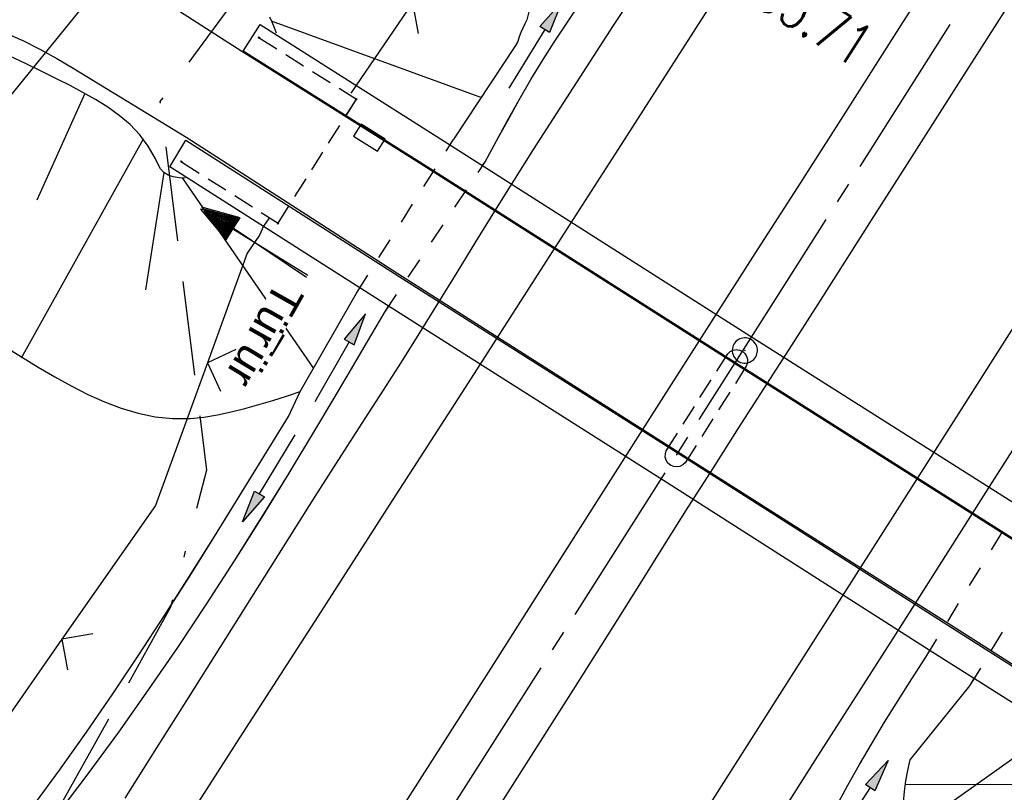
# Model space of a CAD drawing. Extents: x 509054 to 510017, y 459212 to 460305.
# Tile 54 of 63: x 509724 to 509771, y 460099 to 460136. Entities that reach past the tile are written whole.
import ezdxf

# ---------------------------------------------------------------- set-up
doc = ezdxf.new("R2010")
doc.units = 0
doc.header["$LTSCALE"] = 10
doc.header["$MEASUREMENT"] = 0
for name, pattern in [('ACAD_ISO16W100', [73, 15, -6.5, 15, -6.5, 15, -7, 1, -7]), ('ACHSE', [5.5, 4, -0.5, 0.5, -0.5]), ('AUSGEZOGEN', [0]), ('LT00', [0]), ('LT01', [0.2, 0.1, -0.1]), ('LT17', [0.15, 0.1, -0.05])]:
    doc.linetypes.add(name, pattern=pattern)
doc.layers.get('0').update_dxf_attribs({"linetype": 'LT00'})
for name, color, linetype in [('--EK_FBR', 1, 'LT00'), ('--EK_Schacht-Text', 5, 'LT00'), ('--EL_DFK_AB_L', 21, 'LT00'), ('-AX-093', 35, 'ACHSE'), ('BAB-KABEL', 220, 'ACAD_ISO16W100'), ('DFK_AB_L', 21, 'LT00'), ('DFK_TOPO-SYM', 252, 'LT00'), ('DFK_VERMPKT', 252, 'LT00'), ('PFEIL', 140, 'AUSGEZOGEN'), ('TOR_TEXT_A', 11, 'Continuous'), ('TOR_TEXT_B', 11, 'Continuous'), ('V109_AFBR_BAB', 250, 'LT00'), ('V109_BOESCH', 250, 'LT00'), ('V109_BOSCHUNG', 250, 'LT00'), ('V109_BR_KAPPE', 30, 'LT00'), ('V109_BR_WID', 30, 'LT17'), ('V109_BRUECK', 30, 'LT17'), ('V109_GRABEN', 250, 'LT00'), ('V109_LD_MARK', 250, 'LT00'), ('V109_SINKK', 182, 'LT00'), ('V109_TOR', 10, 'LT00'), ('V109_ZAUN', 40, 'LT00'), ('V110_AFBR_BAB', 250, 'LT00'), ('V110_BOESCH', 250, 'LT00'), ('V110_BOSCHUNG', 250, 'LT00'), ('V110_BR_KAPPE', 30, 'LT00'), ('V110_BR_WID', 30, 'LT17'), ('V110_BRUECK', 30, 'LT17'), ('V110_GRABEN', 250, 'LT00'), ('V110_LD_MARK', 250, 'LT00'), ('V110_SINKK', 182, 'LT00'), ('V110_TOR', 10, 'LT00'), ('V110_Verdeckt', 253, 'LT00'), ('V110_ZAUN', 40, 'LT00')]:
    doc.layers.add(name, color=color, linetype=linetype)
doc.styles.add('Beschrift', font='ARIAL.TTF')
doc.styles.add('schachtbeschriftung', font='romans.shx', dxfattribs={"width": 0.75, "height": 2})

# ---------------------------------------------------------------- blocks, each defined once
blk = doc.blocks.new('SYMB7010')
at = {"color": 0, "linetype": 'ByBlock'}
for points in [[(-0.031408, 0.499213), (-0.093728, 0.49134), (-0.15457, 0.475719), (-0.212975, 0.452595), (-0.268021, 0.422333), (-0.31884, 0.385411), (-0.36463, 0.342411), (-0.40467, 0.29401), (-0.438329, 0.240973), (-0.465074, 0.184136), (-0.484486, 0.124395), (-0.496256, 0.062692), (-0.5002, 0)], [(0.5002, 0), (0.496256, 0.062692), (0.484485, 0.124395), (0.465074, 0.184136), (0.438329, 0.240973), (0.40467, 0.29401), (0.36463, 0.342411), (0.31884, 0.385411), (0.268021, 0.422333), (0.212975, 0.452595), (0.15457, 0.475719), (0.093728, 0.49134), (0.031408, 0.499213), (-0.031408, 0.499213)], [(-0.5002, 0), (-0.496256, -0.062692), (-0.484486, -0.124395), (-0.465075, -0.184136), (-0.438329, -0.240973), (-0.404671, -0.29401), (-0.36463, -0.342411), (-0.31884, -0.385411), (-0.268021, -0.422333), (-0.212975, -0.452595), (-0.154571, -0.475719), (-0.093728, -0.49134), (-0.031408, -0.499213), (0.031408, -0.499213)], [(0.031408, -0.499213), (0.093728, -0.491341), (0.15457, -0.475719), (0.212975, -0.452595), (0.268021, -0.422333), (0.31884, -0.385411), (0.36463, -0.342411), (0.404671, -0.294011), (0.438329, -0.240974), (0.465075, -0.184136), (0.484486, -0.124395), (0.496256, -0.062692), (0.500201, 0)]]:
    blk.add_lwpolyline(points, dxfattribs=at)
blk = doc.blocks.new('SYMB7301')
at = {"color": 0, "linetype": 'ByBlock'}
for p, q in [((-0.128693, 0), (0, 0.128693)), ((0, -0.128693), (-0.128693, 0)), ((0, 0.128693), (0.128693, 0)), ((0.128693, 0), (0, -0.128693)), ((0.000059, -0.009738), (0.000059, 0.009897)), ((-0.00901, -0.004339), (-0.002225, -0.009749))]:
    blk.add_line(p, q, dxfattribs=at)
for points in [[(-0.002225, 0.009749), (-0.00901, 0.004339), (-0.00901, -0.004339)], [(0.01, 0), (0.006235, 0.007818), (-0.002225, 0.009749)], [(-0.002225, -0.009749), (0.006235, -0.007818), (0.01, 0)]]:
    blk.add_lwpolyline(points, dxfattribs=at)
blk = doc.blocks.new('Pfreil3')
at = {"layer": 'PFEIL'}
blk.add_hatch(color=256, dxfattribs=at).paths.add_polyline_path([(-1.549, 0.273), (-1.549, -0.273), (0, 0)])
for p, q in [((-1.549, 0), (-4.831, 0)), ((-1.549, -0.273), (-1.549, 0.273)), ((-1.549, 0.273), (0, 0)), ((0, 0), (-1.549, -0.273))]:
    blk.add_line(p, q, dxfattribs=at)
blk = doc.blocks.new('SYMB0652')
at = {"color": 0, "linetype": 'ByBlock'}
blk.add_lwpolyline([(-0.15, -0.075), (0.15, -0.075), (0.15, 0.075), (-0.15, 0.075), (-0.15, -0.075)], dxfattribs=at)
blk = doc.blocks.new('SYMB0011')
at = {"color": 0, "linetype": 'ByBlock'}
for p, q in [((0.5, 0), (-0.5, 0)), ((0, 0.5), (0, -0.5))]:
    blk.add_line(p, q, dxfattribs=at)
blk = doc.blocks.new('SYMB0070')
at = {"color": 0, "linetype": 'ByBlock'}
for p, q in [((0.5, 0), (0.2, 0.1)), ((0.2, 0.1), (0.2, 0)), ((0.468, 0), (0.21, 0.086)), ((0.21, 0.086), (0.21, -0.086)), ((-0.5, 0), (0.2, 0)), ((0.21, -0.086), (0.468, 0)), ((0.22, -0.072), (0.437, 0)), ((0.23, -0.058), (0.405, 0)), ((0.24, -0.045), (0.374, 0)), ((0.342, 0), (0.25, 0.031)), ((0.25, 0.031), (0.25, -0.031)), ((0.25, -0.031), (0.342, 0)), ((0.26, -0.017), (0.31, 0)), ((0.27, -0.003), (0.279, 0))]:
    blk.add_line(p, q, dxfattribs=at)
for points in [[(0.2, 0), (0.2, -0.1), (0.5, 0)], [(0.437, 0), (0.22, 0.072), (0.22, -0.072)], [(0.405, 0), (0.23, 0.058), (0.23, -0.058)], [(0.374, 0), (0.24, 0.045), (0.24, -0.045)], [(0.31, 0), (0.26, 0.017), (0.26, -0.017)], [(0.279, 0), (0.27, 0.003), (0.27, -0.003)]]:
    blk.add_lwpolyline(points, dxfattribs=at)
blk = doc.blocks.new('SYMB0024')
at = {"color": 0, "linetype": 'ByBlock'}
for p, q in [((-0.5, 0.5), (0, 0)), ((0, 0), (0.5, 0.5))]:
    blk.add_line(p, q, dxfattribs=at)

msp = doc.modelspace()

# ---------------------------------------------------------------- linework, layer by layer
at = {"layer": '--EK_FBR', "color": 2}
for points in [[(509772.685, 460145.917), (509769.488, 460140.908), (509766.29, 460135.9), (509763.09, 460130.893), (509761.232, 460127.989), (509759.375, 460125.086), (509757.518, 460122.181), (509754.766, 460117.869), (509752.017, 460113.555), (509749.271, 460109.239), (509746.874, 460105.468), (509744.477, 460101.697), (509742.079, 460097.926), (509739.68, 460094.157), (509737.277, 460090.39), (509734.67, 460086.313), (509732.06, 460082.239), (509729.447, 460078.167), (509726.832, 460074.096), (509724.218, 460070.024), (509722.072, 460066.68), (509719.927, 460063.334), (509717.786, 460059.987)], [(509772.685, 460145.917), (509769.488, 460140.908), (509766.29, 460135.9), (509763.09, 460130.893), (509761.232, 460127.989), (509759.375, 460125.086), (509757.518, 460122.181), (509754.766, 460117.869), (509752.017, 460113.555), (509749.271, 460109.239), (509746.874, 460105.468), (509744.477, 460101.697), (509742.079, 460097.926), (509739.68, 460094.157), (509737.277, 460090.39), (509734.67, 460086.313), (509732.06, 460082.239), (509729.447, 460078.167), (509726.833, 460074.095), (509724.218, 460070.024), (509722.072, 460066.68), (509719.927, 460063.334), (509717.786, 460059.987)], [(509771.478, 460136.983), (509768.918, 460132.969), (509766.36, 460128.953), (509764.981, 460126.785), (509763.601, 460124.617), (509762.22, 460122.45), (509760.837, 460120.284), (509759.636, 460118.408), (509758.435, 460116.532), (509757.236, 460114.654), (509756.042, 460112.774), (509754.91, 460110.978), (509753.781, 460109.18), (509752.653, 460107.382), (509750.668, 460104.233), (509748.675, 460101.09), (509746.675, 460097.95)], [(509771.479, 460136.983), (509768.918, 460132.969), (509766.36, 460128.953), (509764.981, 460126.785), (509763.601, 460124.617), (509762.22, 460122.45), (509760.837, 460120.284), (509759.636, 460118.408), (509758.435, 460116.532), (509757.236, 460114.654), (509756.042, 460112.774), (509754.91, 460110.978), (509753.781, 460109.18), (509752.653, 460107.382), (509750.668, 460104.233), (509748.675, 460101.09), (509746.675, 460097.95)]]:
    msp.add_lwpolyline(points, dxfattribs=at)
at = {"layer": '--EK_FBR'}
for points in [[(509790.672, 460145.651), (509788.774, 460142.663), (509775.887, 460122.371), (509770.61, 460114.119), (509765.791, 460106.519), (509762.095, 460100.744), (509750.657, 460082.677), (509737.856, 460062.627)], [(509790.672, 460145.65), (509788.774, 460142.663), (509775.887, 460122.371), (509770.61, 460114.119), (509765.791, 460106.519), (509762.095, 460100.744), (509750.657, 460082.677), (509737.856, 460062.627)], [(509781.782, 460104.697), (509770.731, 460111.716), (509758.256, 460119.619), (509743.268, 460129.165), (509734.813, 460134.468), (509729.483, 460137.91)], [(509781.782, 460104.697), (509770.731, 460111.716), (509758.256, 460119.619), (509743.268, 460129.165), (509734.813, 460134.468), (509729.483, 460137.91)], [(509753.445, 460137.178), (509752.488, 460135.705), (509751.53, 460134.232), (509750.574, 460132.759), (509749.621, 460131.283), (509748.675, 460129.804), (509747.737, 460128.319), (509746.832, 460126.864), (509745.934, 460125.406), (509745.038, 460123.946), (509744.139, 460122.488), (509743.233, 460121.035), (509742.382, 460119.688), (509741.525, 460118.345), (509740.665, 460117.005), (509739.804, 460115.664), (509738.282, 460113.279), (509736.768, 460110.89), (509735.259, 460108.497), (509733.753, 460106.101), (509732.249, 460103.706), (509730.743, 460101.311), (509729.234, 460098.917)], [(509753.445, 460137.178), (509752.488, 460135.705), (509751.53, 460134.232), (509750.574, 460132.759), (509749.621, 460131.283), (509748.675, 460129.804), (509747.737, 460128.319), (509746.833, 460126.864), (509745.934, 460125.406), (509745.038, 460123.946), (509744.139, 460122.488), (509743.233, 460121.035), (509742.382, 460119.688), (509741.525, 460118.345), (509740.665, 460117.005), (509739.804, 460115.664), (509738.282, 460113.279), (509736.768, 460110.89), (509735.259, 460108.497), (509733.753, 460106.101), (509732.249, 460103.706), (509730.743, 460101.311), (509729.234, 460098.918)], [(509723.54, 460135.368), (509724.376, 460134.992), (509725.195, 460134.58), (509725.997, 460134.139), (509726.782, 460133.675), (509732.194, 460130.379), (509742.453, 460123.758), (509755.841, 460115.233), (509768.771, 460107.026), (509779.036, 460100.487)], [(509723.54, 460135.368), (509724.376, 460134.992), (509725.195, 460134.58), (509725.997, 460134.139), (509726.782, 460133.675), (509732.194, 460130.379), (509742.453, 460123.758), (509755.841, 460115.233), (509768.771, 460107.026), (509779.036, 460100.487)]]:
    msp.add_lwpolyline(points, dxfattribs=at)
at = {"layer": '-AX-093', "ltscale": 0.2}
msp.add_lwpolyline([(509778.99, 460152.235), (509774.415, 460145.035), (509760.847, 460123.697), (509747.275, 460102.363), (509733.7, 460081.031), (509706.542, 460038.371), (509702.836, 460032.55), (509689.267, 460011.236), (509675.702, 459989.92), (509668.923, 459979.26), (509662.146, 459968.598), (509655.373, 459957.933), (509648.604, 459947.267), (509641.839, 459936.597), (509635.079, 459925.925), (509628.324, 459915.249), (509621.576, 459904.569), (509614.834, 459893.885), (509608.1, 459883.196)], dxfattribs=at)
at = {"layer": 'DFK_AB_L'}
msp.add_line((509752.15, 460167.364), (509714.973, 460121.502), dxfattribs=at)
at = {"layer": 'V109_AFBR_BAB', "color": 0}
for points in [[(509772.685, 460145.917), (509769.488, 460140.908), (509766.29, 460135.9), (509763.09, 460130.893), (509761.232, 460127.989), (509759.375, 460125.086), (509757.518, 460122.181), (509754.766, 460117.869), (509752.017, 460113.555), (509749.271, 460109.239), (509746.874, 460105.468), (509744.477, 460101.697), (509742.079, 460097.926), (509739.68, 460094.157), (509737.277, 460090.39), (509734.67, 460086.313), (509732.06, 460082.239), (509729.447, 460078.167), (509726.832, 460074.096), (509724.218, 460070.024), (509722.072, 460066.68), (509719.927, 460063.334), (509717.786, 460059.987)], [(509771.478, 460136.983), (509768.918, 460132.969), (509766.36, 460128.953), (509764.981, 460126.785), (509763.601, 460124.617), (509762.22, 460122.45), (509760.837, 460120.284), (509759.636, 460118.408), (509758.435, 460116.532), (509757.236, 460114.654), (509756.042, 460112.774), (509754.91, 460110.978), (509753.781, 460109.18), (509752.653, 460107.382), (509750.668, 460104.233), (509748.675, 460101.09), (509746.675, 460097.95)]]:
    msp.add_lwpolyline(points, dxfattribs=at)
at = {"layer": 'V109_AFBR_BAB'}
for points in [[(509790.672, 460145.651), (509788.774, 460142.663), (509775.887, 460122.371), (509770.61, 460114.119), (509765.791, 460106.519), (509762.095, 460100.744), (509750.657, 460082.677), (509737.856, 460062.627)], [(509781.782, 460104.697), (509770.731, 460111.716), (509758.256, 460119.619), (509743.268, 460129.165), (509734.813, 460134.468), (509729.483, 460137.91)], [(509753.445, 460137.178), (509752.488, 460135.705), (509751.53, 460134.232), (509750.574, 460132.759), (509749.621, 460131.283), (509748.675, 460129.804), (509747.737, 460128.319), (509746.832, 460126.864), (509745.934, 460125.406), (509745.038, 460123.946), (509744.139, 460122.488), (509743.233, 460121.035), (509742.382, 460119.688), (509741.525, 460118.345), (509740.665, 460117.005), (509739.804, 460115.664), (509738.282, 460113.279), (509736.768, 460110.89), (509735.259, 460108.497), (509733.753, 460106.101), (509732.249, 460103.706), (509730.743, 460101.311), (509729.234, 460098.917)], [(509723.54, 460135.368), (509724.376, 460134.992), (509725.195, 460134.58), (509725.997, 460134.139), (509726.782, 460133.675), (509732.194, 460130.379), (509742.453, 460123.758), (509755.841, 460115.233), (509768.771, 460107.026), (509779.036, 460100.487)]]:
    msp.add_lwpolyline(points, dxfattribs=at)
at = {"layer": 'V109_BOESCH'}
for points in [[(509736.115, 460136.131), (509736.236, 460135.881), (509736.341, 460135.622), (509736.437, 460135.358)], [(509732.113, 460128.448), (509731.822, 460128.467), (509731.544, 460128.505), (509731.294, 460128.579), (509731.086, 460128.708), (509730.931, 460128.894), (509730.806, 460129.123), (509730.692, 460129.367), (509730.352, 460129.97), (509729.946, 460130.51), (509729.483, 460130.994), (509728.973, 460131.43), (509728.423, 460131.826), (509727.843, 460132.19), (509727.241, 460132.53), (509726.626, 460132.852), (509726.007, 460133.165), (509725.258, 460133.541), (509724.513, 460133.908), (509723.767, 460134.259)], [(509723.521, 460120.428), (509724.32, 460119.935), (509725.112, 460119.451), (509725.9, 460118.987), (509726.686, 460118.55), (509727.473, 460118.149), (509728.264, 460117.793), (509729.06, 460117.492), (509729.865, 460117.253), (509730.681, 460117.085), (509731.51, 460116.998), (509732.356, 460117), (509732.999, 460117.062), (509733.648, 460117.169), (509734.298, 460117.31), (509734.943, 460117.475), (509735.612, 460117.664), (509736.273, 460117.863), (509736.929, 460118.07), (509737.583, 460118.281)]]:
    msp.add_lwpolyline(points, dxfattribs=at)
at = {"layer": 'V109_BOSCHUNG'}
for p, q in [((509736.206, 460135.939), (509746.207, 460132.281)), ((509727.327, 460132.481), (509725.049, 460127.401)), ((509730.116, 460130.299), (509724.303, 460119.867)), ((509731.086, 460128.708), (509730.225, 460123.125)), ((509731.969, 460128.456), (509738.21, 460119.382)), ((509777.437, 460099.538), (509766.392, 460099.57))]:
    msp.add_line(p, q, dxfattribs=at)
at = {"layer": 'V109_BR_KAPPE'}
for points in [[(509782.49, 460105.98), (509781.765, 460104.726), (509770.774, 460111.752), (509758.307, 460119.649), (509743.274, 460129.208), (509734.864, 460134.491), (509735.673, 460135.758), (509744.088, 460130.433), (509758.848, 460121.037), (509771.625, 460112.938), (509782.49, 460105.98)], [(509779.043, 460100.408), (509778.199, 460099.23), (509767.701, 460105.856), (509754.884, 460114.049), (509741.512, 460122.52), (509731.373, 460128.986), (509732.145, 460130.257), (509742.462, 460123.65), (509755.848, 460115.176), (509768.714, 460106.974), (509779.043, 460100.408)]]:
    msp.add_lwpolyline(points, dxfattribs=at)
at = {"layer": 'V109_BR_WID'}
for p, q in [((509735.63, 460135.133), (509740.258, 460132.204)), ((509736.529, 460126.297), (509740.258, 460132.204)), ((509731.937, 460129.226), (509736.529, 460126.297))]:
    msp.add_line(p, q, dxfattribs=at)
at = {"layer": 'V109_BRUECK'}
msp.add_lwpolyline([(509755.906, 460114.891), (509755.792, 460114.787), (509755.653, 460114.72), (509755.501, 460114.695), (509755.348, 460114.715), (509755.207, 460114.778), (509755.09, 460114.878), (509755.007, 460115.008), (509754.964, 460115.156), (509754.965, 460115.31), (509755.01, 460115.457), (509757.935, 460120.085), (509758.049, 460120.189), (509758.188, 460120.256), (509758.34, 460120.281), (509758.493, 460120.261), (509758.634, 460120.198), (509758.751, 460120.098), (509758.834, 460119.968), (509758.877, 460119.82), (509758.876, 460119.666), (509758.831, 460119.519), (509755.906, 460114.891)], dxfattribs=at)
at = {"layer": 'V109_GRABEN'}
for p, q in [((509744.721, 460130.03), (509744.868, 460130.262)), ((509746.269, 460129.044), (509746.392, 460129.228)), ((509740.263, 460122.973), (509740.418, 460123.218)), ((509741.606, 460122.066), (509741.791, 460122.343)), ((509767.359, 460105.633), (509767.553, 460105.95)), ((509769.455, 460104.265), (509769.668, 460104.615))]:
    msp.add_line(p, q, dxfattribs=at)
for points in [[(509748.489, 460136.425), (509748.371, 460135.989), (509748.279, 460135.786), (509748.179, 460135.585), (509748.087, 460135.379), (509748.012, 460135.166), (509747.937, 460134.954), (509747.835, 460134.755), (509744.868, 460130.262)], [(509746.392, 460129.228), (509746.923, 460130.214), (509747.459, 460131.197), (509748.006, 460132.174), (509748.566, 460133.142), (509749.147, 460134.098), (509749.67, 460134.917), (509750.205, 460135.73), (509750.747, 460136.538)], [(509724.813, 460098.456), (509726.128, 460100.248), (509727.413, 460102.062), (509728.672, 460103.896), (509729.907, 460105.748), (509731.123, 460107.615), (509732.322, 460109.495), (509733.509, 460111.385), (509734.685, 460113.282), (509735.855, 460115.185), (509737.021, 460117.09), (509737.583, 460118.281), (509740.263, 460122.973)], [(509699.996, 460065.27), (509702.718, 460069.461), (509711.651, 460080.936), (509722.922, 460094.303), (509724.485, 460096.198), (509726.009, 460098.124), (509727.496, 460100.081), (509728.948, 460102.064), (509730.368, 460104.072), (509731.757, 460106.102), (509733.118, 460108.153), (509734.454, 460110.22), (509735.765, 460112.303), (509737.056, 460114.398), (509738.327, 460116.503), (509739.153, 460117.891), (509739.974, 460119.281), (509740.791, 460120.673), (509741.606, 460122.066)], [(509739.883, 460061.408), (509741.663, 460064.236), (509743.43, 460067.072), (509745.188, 460069.914), (509746.938, 460072.761), (509748.681, 460075.611), (509750.421, 460078.465), (509752.159, 460081.319), (509762.039, 460096.549), (509762.572, 460097.546), (509763.109, 460098.542), (509763.653, 460099.534), (509764.206, 460100.52), (509764.774, 460101.498), (509765.403, 460102.542), (509766.046, 460103.577), (509766.7, 460104.606), (509767.359, 460105.633)], [(509771.514, 460089.261), (509770.756, 460089.794), (509770.048, 460090.397), (509769.447, 460091.017), (509768.891, 460091.694), (509768.383, 460092.419), (509767.92, 460093.187), (509767.504, 460093.987), (509767.134, 460094.814), (509766.886, 460095.453), (509766.672, 460096.101), (509766.499, 460096.755), (509766.375, 460097.413), (509766.308, 460098.074), (509766.304, 460098.736), (509766.347, 460099.238), (509766.419, 460099.74), (509766.513, 460100.241), (509766.617, 460100.742), (509769.455, 460104.265)]]:
    msp.add_lwpolyline(points, dxfattribs=at)
at = {"layer": 'V109_LD_MARK'}
for points in [[(509770.229, 460157.173), (509767.693, 460153.199), (509761.999, 460144.294), (509756.296, 460135.395), (509752.723, 460129.83), (509749.148, 460124.266), (509745.572, 460118.704), (509741.994, 460113.141), (509738.417, 460107.579), (509734.842, 460102.016), (509731.268, 460096.451), (509727.698, 460090.885), (509724.132, 460085.315), (509720.571, 460079.742), (509717.016, 460074.165), (509713.468, 460068.583), (509709.928, 460062.996), (509708.214, 460060.28)], [(509725.844, 460049.574), (509728.672, 460054.019), (509735.084, 460064.092), (509741.498, 460074.164), (509747.914, 460084.235), (509754.33, 460094.306), (509760.746, 460104.376), (509767.161, 460114.448), (509773.575, 460124.519), (509779.988, 460134.593), (509786.398, 460144.667), (509787.986, 460147.165)]]:
    msp.add_lwpolyline(points, dxfattribs=at)
at = {"layer": 'V109_ZAUN'}
for p, q in [((509742.926, 460136.798), (509739.991, 460132.483)), ((509726.244, 460106.488), (509717.654, 460094.192)), ((509766.86, 460097.518), (509773.887, 460102.507))]:
    msp.add_line(p, q, dxfattribs=at)
for points in [[(509736.091, 460126.52), (509735.843, 460126.155), (509735.64, 460125.724), (509735.066, 460124.871), (509733.168, 460119.651)], [(509733.168, 460119.651), (509730.698, 460112.863), (509726.244, 460106.488)]]:
    msp.add_lwpolyline(points, dxfattribs=at)
at = {"layer": 'V110_AFBR_BAB', "color": 0}
for points in [[(509772.685, 460145.917), (509769.488, 460140.908), (509766.29, 460135.9), (509763.09, 460130.893), (509761.232, 460127.989), (509759.375, 460125.086), (509757.518, 460122.181), (509754.766, 460117.869), (509752.017, 460113.555), (509749.271, 460109.239), (509746.874, 460105.468), (509744.477, 460101.697), (509742.079, 460097.926), (509739.68, 460094.157), (509737.277, 460090.39), (509734.67, 460086.313), (509732.06, 460082.239), (509729.447, 460078.167), (509726.833, 460074.095), (509724.218, 460070.024), (509722.072, 460066.68), (509719.927, 460063.334), (509717.786, 460059.987)], [(509771.479, 460136.983), (509768.918, 460132.969), (509766.36, 460128.953), (509764.981, 460126.785), (509763.601, 460124.617), (509762.22, 460122.45), (509760.837, 460120.284), (509759.636, 460118.408), (509758.435, 460116.532), (509757.236, 460114.654), (509756.042, 460112.774), (509754.91, 460110.978), (509753.781, 460109.18), (509752.653, 460107.382), (509750.668, 460104.233), (509748.675, 460101.09), (509746.675, 460097.95)]]:
    msp.add_lwpolyline(points, dxfattribs=at)
at = {"layer": 'V110_AFBR_BAB'}
for points in [[(509790.672, 460145.65), (509788.774, 460142.663), (509775.887, 460122.371), (509770.61, 460114.119), (509765.791, 460106.519), (509762.095, 460100.744), (509750.657, 460082.677), (509737.856, 460062.627)], [(509781.782, 460104.697), (509770.731, 460111.716), (509758.256, 460119.619), (509743.268, 460129.165), (509734.813, 460134.468), (509729.483, 460137.91)], [(509753.445, 460137.178), (509752.488, 460135.705), (509751.53, 460134.232), (509750.574, 460132.759), (509749.621, 460131.283), (509748.675, 460129.804), (509747.737, 460128.319), (509746.833, 460126.864), (509745.934, 460125.406), (509745.038, 460123.946), (509744.139, 460122.488), (509743.233, 460121.035), (509742.382, 460119.688), (509741.525, 460118.345), (509740.665, 460117.005), (509739.804, 460115.664), (509738.282, 460113.279), (509736.768, 460110.89), (509735.259, 460108.497), (509733.753, 460106.101), (509732.249, 460103.706), (509730.743, 460101.311), (509729.234, 460098.918)], [(509723.54, 460135.368), (509724.376, 460134.992), (509725.195, 460134.58), (509725.997, 460134.139), (509726.782, 460133.675), (509732.194, 460130.379), (509742.453, 460123.758), (509755.841, 460115.233), (509768.771, 460107.026), (509779.036, 460100.487)]]:
    msp.add_lwpolyline(points, dxfattribs=at)
at = {"layer": 'V110_BOESCH'}
for points in [[(509736.116, 460136.13), (509736.236, 460135.881), (509736.341, 460135.622), (509736.437, 460135.358)], [(509732.113, 460128.448), (509731.822, 460128.467), (509731.544, 460128.505), (509731.294, 460128.579), (509731.086, 460128.708), (509730.931, 460128.894), (509730.806, 460129.123), (509730.692, 460129.367), (509730.352, 460129.97), (509729.946, 460130.51), (509729.483, 460130.994), (509728.973, 460131.43), (509728.423, 460131.826), (509727.843, 460132.19), (509727.241, 460132.53), (509726.626, 460132.852), (509726.007, 460133.165), (509725.258, 460133.541), (509724.513, 460133.908), (509723.767, 460134.259)], [(509723.521, 460120.428), (509724.32, 460119.935), (509725.112, 460119.451), (509725.9, 460118.987), (509726.686, 460118.55), (509727.474, 460118.149), (509728.264, 460117.793), (509729.06, 460117.492), (509729.865, 460117.253), (509730.681, 460117.085), (509731.51, 460116.998), (509732.356, 460117), (509732.999, 460117.062), (509733.648, 460117.169), (509734.298, 460117.31), (509734.944, 460117.475), (509735.612, 460117.664), (509736.273, 460117.863), (509736.929, 460118.07), (509737.583, 460118.281)]]:
    msp.add_lwpolyline(points, dxfattribs=at)
at = {"layer": 'V110_BOSCHUNG'}
for p, q in [((509736.206, 460135.939), (509746.207, 460132.281)), ((509727.327, 460132.481), (509725.049, 460127.401)), ((509730.116, 460130.299), (509724.303, 460119.867)), ((509731.086, 460128.708), (509730.226, 460123.124)), ((509731.969, 460128.456), (509738.21, 460119.382)), ((509777.437, 460099.538), (509766.393, 460099.57))]:
    msp.add_line(p, q, dxfattribs=at)
at = {"layer": 'V110_BR_WID'}
for p, q in [((509735.63, 460135.133), (509740.259, 460132.204)), ((509736.529, 460126.297), (509740.259, 460132.204)), ((509731.937, 460129.226), (509736.529, 460126.297))]:
    msp.add_line(p, q, dxfattribs=at)
at = {"layer": 'V110_BRUECK'}
msp.add_lwpolyline([(509755.906, 460114.891), (509755.792, 460114.787), (509755.653, 460114.72), (509755.501, 460114.695), (509755.348, 460114.715), (509755.208, 460114.778), (509755.09, 460114.878), (509755.007, 460115.008), (509754.964, 460115.156), (509754.965, 460115.31), (509755.01, 460115.457), (509757.935, 460120.085), (509758.049, 460120.189), (509758.188, 460120.256), (509758.34, 460120.281), (509758.493, 460120.261), (509758.634, 460120.198), (509758.751, 460120.098), (509758.834, 460119.968), (509758.877, 460119.82), (509758.876, 460119.666), (509758.831, 460119.519), (509755.906, 460114.891)], dxfattribs=at)
at = {"layer": 'V110_GRABEN'}
for p, q in [((509744.721, 460130.03), (509744.868, 460130.262)), ((509746.269, 460129.044), (509746.392, 460129.228)), ((509740.263, 460122.973), (509740.418, 460123.218)), ((509741.606, 460122.066), (509741.791, 460122.343)), ((509767.359, 460105.633), (509767.553, 460105.95)), ((509769.455, 460104.265), (509769.668, 460104.615))]:
    msp.add_line(p, q, dxfattribs=at)
for points in [[(509748.489, 460136.425), (509748.371, 460135.989), (509748.279, 460135.786), (509748.179, 460135.585), (509748.087, 460135.379), (509748.012, 460135.166), (509747.937, 460134.954), (509747.835, 460134.755), (509744.868, 460130.262)], [(509746.392, 460129.228), (509746.923, 460130.214), (509747.46, 460131.197), (509748.006, 460132.174), (509748.566, 460133.142), (509749.147, 460134.098), (509749.67, 460134.917), (509750.206, 460135.73), (509750.747, 460136.538)], [(509724.813, 460098.456), (509726.128, 460100.248), (509727.413, 460102.062), (509728.672, 460103.896), (509729.907, 460105.748), (509731.123, 460107.615), (509732.323, 460109.495), (509733.509, 460111.385), (509734.685, 460113.282), (509735.855, 460115.185), (509737.021, 460117.09), (509737.583, 460118.281), (509740.263, 460122.973)], [(509693.85, 460055.809), (509702.718, 460069.46), (509711.651, 460080.936), (509722.922, 460094.303), (509724.485, 460096.198), (509726.009, 460098.124), (509727.496, 460100.081), (509728.948, 460102.064), (509730.368, 460104.072), (509731.757, 460106.102), (509733.119, 460108.153), (509734.454, 460110.22), (509735.766, 460112.303), (509737.056, 460114.398), (509738.327, 460116.503), (509739.153, 460117.891), (509739.974, 460119.281), (509740.791, 460120.673), (509741.606, 460122.066)], [(509739.883, 460061.408), (509741.663, 460064.236), (509743.43, 460067.072), (509745.188, 460069.914), (509746.938, 460072.761), (509748.681, 460075.611), (509750.421, 460078.465), (509752.159, 460081.319), (509762.039, 460096.549), (509762.572, 460097.546), (509763.109, 460098.542), (509763.653, 460099.534), (509764.206, 460100.52), (509764.774, 460101.498), (509765.403, 460102.542), (509766.047, 460103.577), (509766.7, 460104.606), (509767.359, 460105.633)], [(509771.514, 460089.261), (509770.756, 460089.794), (509770.048, 460090.397), (509769.447, 460091.017), (509768.891, 460091.693), (509768.383, 460092.419), (509767.92, 460093.186), (509767.504, 460093.987), (509767.134, 460094.814), (509766.886, 460095.453), (509766.672, 460096.101), (509766.499, 460096.755), (509766.376, 460097.413), (509766.308, 460098.074), (509766.304, 460098.736), (509766.347, 460099.238), (509766.42, 460099.74), (509766.513, 460100.241), (509766.617, 460100.742), (509769.455, 460104.265)]]:
    msp.add_lwpolyline(points, dxfattribs=at)
at = {"layer": 'V110_LD_MARK'}
for points in [[(509770.229, 460157.173), (509767.693, 460153.199), (509761.999, 460144.294), (509756.296, 460135.395), (509752.723, 460129.83), (509749.148, 460124.266), (509745.572, 460118.704), (509741.994, 460113.141), (509738.417, 460107.579), (509734.842, 460102.016), (509731.268, 460096.451), (509727.698, 460090.885), (509724.132, 460085.315), (509720.571, 460079.742), (509717.016, 460074.165), (509713.468, 460068.583), (509709.928, 460062.996), (509706.397, 460057.402)], [(509697.14, 460004.401), (509709.452, 460023.789), (509715.855, 460033.868), (509722.262, 460043.944), (509728.672, 460054.019), (509735.084, 460064.092), (509741.498, 460074.164), (509747.914, 460084.235), (509754.33, 460094.306), (509760.746, 460104.377), (509767.161, 460114.448), (509773.575, 460124.519), (509779.988, 460134.592), (509786.398, 460144.667), (509787.986, 460147.165)]]:
    msp.add_lwpolyline(points, dxfattribs=at)
at = {"layer": 'V110_Verdeckt', "linetype": 'LT01'}
for p, q in [((509740.263, 460122.973), (509744.868, 460130.262)), ((509741.606, 460122.066), (509746.392, 460129.228)), ((509767.359, 460105.633), (509772.035, 460113.26)), ((509769.455, 460104.265), (509774.024, 460111.761))]:
    msp.add_line(p, q, dxfattribs=at)
at = {"layer": 'V110_ZAUN'}
for p, q in [((509742.926, 460136.798), (509739.991, 460132.483)), ((509726.244, 460106.488), (509717.654, 460094.192)), ((509766.86, 460097.518), (509773.887, 460102.507))]:
    msp.add_line(p, q, dxfattribs=at)
for points in [[(509736.091, 460126.52), (509735.843, 460126.155), (509735.64, 460125.724), (509735.066, 460124.871), (509733.168, 460119.651)], [(509733.168, 460119.651), (509730.698, 460112.863), (509726.244, 460106.488)]]:
    msp.add_lwpolyline(points, dxfattribs=at)

# ---------------------------------------------------------------- block references
at = {"layer": 'DFK_TOPO-SYM', "xscale": 0.09999999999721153, "yscale": 0.09999999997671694, "zscale": 0.1, "rotation": 0.001159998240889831}
msp.add_blockref('SYMB7301', (509758.75, 460120.239), dxfattribs=at)
at = {"layer": 'DFK_VERMPKT', "xscale": 1.200000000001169, "yscale": 1.200000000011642, "zscale": 1.2, "rotation": 264.7377100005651}
msp.add_blockref('SYMB7010', (509758.75, 460120.239), dxfattribs=at)
at = {"layer": 'PFEIL'}
for p, rotation in [((509750.035, 460136.843), 58.48057299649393), ((509734.844, 460112.079), 238.9242220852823), ((509765.565, 460100.721), 56.72345284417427)]:
    msp.add_blockref('Pfreil3', p, dxfattribs=dict(at, rotation=rotation))
at = {"layer": 'PFEIL', "xscale": -1, "rotation": 240.2154930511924}
msp.add_blockref('Pfreil3', (509740.687, 460121.991), dxfattribs=at)
at = {"layer": 'V109_BR_WID', "xscale": 0.1000000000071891, "yscale": 0.09999999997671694, "zscale": 0.1, "rotation": 238.7303999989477}
for p in [(509735.63, 460135.133), (509740.258, 460132.204), (509731.936, 460129.226), (509736.529, 460126.297)]:
    msp.add_blockref('SYMB0011', p, dxfattribs=at)
at = {"layer": 'V109_SINKK', "xscale": 4.499999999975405, "yscale": 4.49999999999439, "zscale": 4.5, "rotation": 327.863733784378}
msp.add_blockref('SYMB0652', (509740.875, 460130.369), dxfattribs=at)
at = {"layer": 'V109_TOR', "xscale": 6.000000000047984, "yscale": 6.000000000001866, "zscale": 6, "rotation": 148.2330119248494}
msp.add_blockref('SYMB0070', (509735.392, 460125.387), dxfattribs=at)
at = {"layer": 'V109_ZAUN', "yscale": 2.099999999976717, "zscale": 2.1}
for p, xscale, rotation in [((509742.926, 460136.798), 2.100000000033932, 235.7740399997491), ((509733.168, 460119.651), 2.100000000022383, 250.0115299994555), ((509726.244, 460106.488), 2.099999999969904, 235.0593900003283)]:
    msp.add_blockref('SYMB0024', p, dxfattribs=dict(at, xscale=xscale, rotation=rotation))
at = {"layer": 'V110_BR_WID', "xscale": 0.09999999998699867, "yscale": 0.09999999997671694, "zscale": 0.1, "rotation": 240.5924999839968}
for p in [(509735.63, 460135.133), (509740.258, 460132.204), (509731.937, 460129.226), (509736.529, 460126.297)]:
    msp.add_blockref('SYMB0011', p, dxfattribs=at)
at = {"layer": 'V110_SINKK', "xscale": 4.499999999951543, "yscale": 4.500000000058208, "zscale": 4.5, "rotation": 327.90395950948}
msp.add_blockref('SYMB0652', (509740.875, 460130.369), dxfattribs=at)
at = {"layer": 'V110_TOR', "xscale": 5.999999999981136, "yscale": 5.999999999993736, "zscale": 6, "rotation": 146.1967524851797}
msp.add_blockref('SYMB0070', (509735.392, 460125.387), dxfattribs=at)
at = {"layer": 'V110_ZAUN', "yscale": 2.099999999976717, "zscale": 2.1}
for p, xscale, rotation in [((509742.926, 460136.798), 2.099999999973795, 235.7748400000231), ((509733.168, 460119.651), 2.100000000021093, 250.0105599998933), ((509726.244, 460106.488), 2.099999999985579, 235.0621599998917)]:
    msp.add_blockref('SYMB0024', p, dxfattribs=dict(at, xscale=xscale, rotation=rotation))

# ---------------------------------------------------------------- texts
at = {"layer": '--EK_Schacht-Text', "style": 'schachtbeschriftung', "width": 0.75}
msp.add_text('S=355.71', height=2, rotation=-32.4416, dxfattribs=at).set_placement((509755.519, 460139.032))
at = {"layer": 'TOR_TEXT_B', "insert": (509735.581, 460121.784), "char_height": 1.5, "attachment_point": 7, "rotation": 238.7304, "style": 'Beschrift'}
msp.add_mtext('Tür', dxfattribs=at)

# ---------------------------------------------------------------- next in the draw order: texts
at = {"layer": 'TOR_TEXT_A', "insert": (509736.472, 460123.633), "char_height": 1.5, "attachment_point": 7, "rotation": 240.5925, "style": 'Beschrift', "bg_fill": 3, "box_fill_scale": 1, "bg_fill_color": 256, "bg_fill_transparency": 2954267}
msp.add_mtext('Tür', dxfattribs=at)

# ---------------------------------------------------------------- next in the draw order: linework, layer by layer
at = {"layer": '--EL_DFK_AB_L'}
msp.add_line((509752.15, 460167.364), (509714.973, 460121.502), dxfattribs=at)
at = {"layer": 'BAB-KABEL', "ltscale": 0.03, "flags": 128}
msp.add_lwpolyline([(509756.483, 460164.921), (509747.182, 460153.37), (509734.689, 460137.244), (509730.907, 460132.09), (509733.129, 460114.536), (509731.409, 460108.008), (509724.523, 460095.604), (509711.28, 460076.685), (509698.025, 460055.678), (509688.568, 460043.653), (509672.718, 460022.088), (509664.467, 460011.266), (509651.04, 459989.759), (509640.382, 459973.096), (509628.843, 459955.498), (509618.698, 459940.552), (509581.789, 459885.116), (509566.288, 459862.507), (509548.446, 459837.862), (509521.661, 459802.421), (509508.018, 459785.379), (509484.638, 459767.233), (509465.746, 459752.551), (509478.238, 459736.448), (509483.937, 459724.142), (509476.568, 459711.775), (509463.243, 459689.908), (509453.703, 459672.981), (509444.321, 459655.82), (509438.096, 459644.673), (509430.158, 459631.549), (509426.037, 459631.795), (509415.741, 459631.611), (509407.454, 459627.741), (509394.402, 459620.945), (509385.21, 459598.169), (509379.328, 459586.045), (509371.381, 459571.601), (509340.84, 459514.202), (509327.412, 459490.839), (509320.978, 459490.839), (509314.627, 459476.818), (509274.625, 459384.823), (509271.134, 459376.67)], dxfattribs=at)
at = {"layer": 'V110_BR_KAPPE'}
for points in [[(509782.49, 460105.98), (509781.765, 460104.726), (509770.774, 460111.752), (509758.307, 460119.649), (509743.274, 460129.208), (509734.864, 460134.491), (509735.673, 460135.758), (509744.088, 460130.433), (509758.848, 460121.037), (509771.625, 460112.938), (509782.49, 460105.98)], [(509779.043, 460100.408), (509778.199, 460099.23), (509767.701, 460105.856), (509754.884, 460114.049), (509741.512, 460122.52), (509731.373, 460128.986), (509732.145, 460130.257), (509742.462, 460123.65), (509755.848, 460115.176), (509768.714, 460106.974), (509779.043, 460100.408)]]:
    msp.add_lwpolyline(points, dxfattribs=at)

doc.saveas('drawing.dxf')
